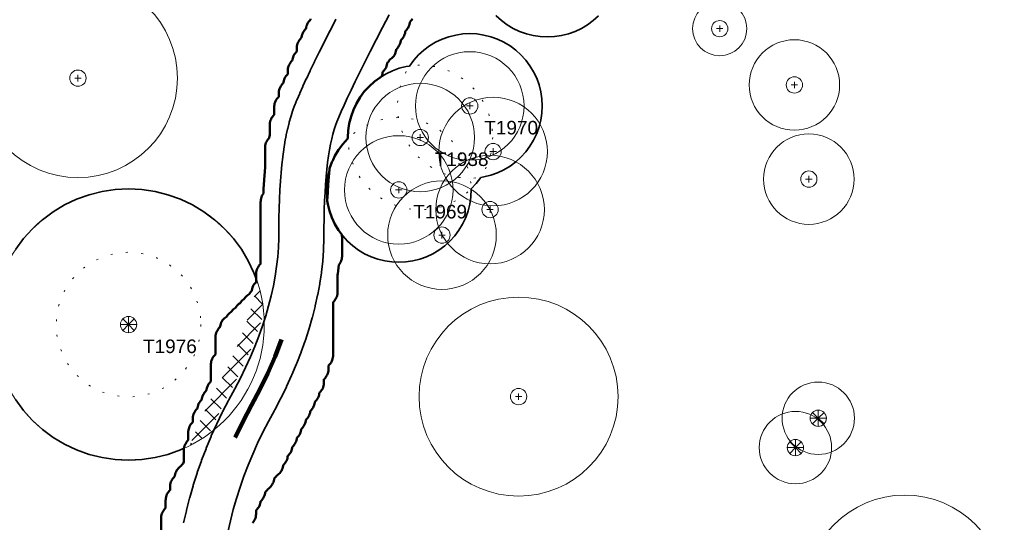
# Model space of a CAD drawing. Header units: metres. Extents: x -6559 to -6383, y 5654606 to 5654801.
# Tile 16 of 31: x -6527 to -6472, y 5654701 to 5654729. Entities that reach past the tile are written whole.
import ezdxf
from ezdxf.enums import TextEntityAlignment as Align

# ---------------------------------------------------------------- set-up
doc = ezdxf.new("R2010")
doc.units = ezdxf.units.M
doc.header["$LTSCALE"] = 0.5
for name, pattern in [('DASHED', [9, 6, -3]), ('DOT', [1.5, 0, -1.5]), ('PHANTOM', [22, 12, -2, 2, -2, 2, -2])]:
    doc.linetypes.add(name, pattern=pattern)
for name, color, linetype, lineweight in [('L-GRAD-DRAIN', 150, 'Continuous', 25), ('L-HARD-PAVE', 8, 'Continuous', 35), ('L-PLNT-PROT', 1, 'DASHED', 35), ('L-PLNT-TEXT', 3, 'Continuous', 18), ('L-SITE-LIMIT', 6, 'PHANTOM', 50), ('V-VEG-CANOPY', 92, 'Continuous', 13), ('V-VEG-TREE', 94, 'Continuous', 18)]:
    doc.layers.add(name, color=color, linetype=linetype, lineweight=lineweight)
doc.styles.add('BR-STD', font='arial.ttf')

# ---------------------------------------------------------------- blocks, each defined once
blk = doc.blocks.new('VEG-TREE-CONIF')
at = {"color": 0, "lineweight": -2}
for q in [(-1.5, 0), (-1.06, 1.06), (-1.06, -1.06), (0, 1.5), (1.06, 1.06), (1.5, 0), (0, -1.5), (1.06, -1.06)]:
    blk.add_line((0, 0), q, dxfattribs=at)
blk.add_circle((0, 0), 1.5, dxfattribs=at)
blk = doc.blocks.new('VEG-TREE-DECID')
at = {"color": 0, "lineweight": -2}
for p, q in [((-0.6, 0), (0.6, 0)), ((0, -0.6), (0, 0.6))]:
    blk.add_line(p, q, dxfattribs=at)
blk.add_circle((0, 0), 1.5, dxfattribs=at)

msp = doc.modelspace()

# ---------------------------------------------------------------- hatches: boundary and pattern name
at = {"layer": 'L-PLNT-PROT'}
h = msp.add_hatch(dxfattribs=at)
h.set_pattern_fill('ANSI37', color=6, scale=0.2)
h.paths.add_polyline_path([(-6513.623, 5654713.883), (-6513.444, 5654713.169), (-6513.336, 5654712.441), (-6513.331, 5654712.345), (-6513.362, 5654712.238), (-6513.542, 5654711.681), (-6513.743, 5654711.119), (-6513.965, 5654710.551), (-6514.208, 5654709.977), (-6514.472, 5654709.398), (-6514.757, 5654708.813), (-6515.063, 5654708.222), (-6515.399, 5654707.612), (-6515.416, 5654707.579), (-6515.74, 5654706.95), (-6515.757, 5654706.916), (-6516.062, 5654706.283), (-6516.078, 5654706.248), (-6516.324, 5654705.699), (-6516.633, 5654705.47), (-6517.265, 5654705.092), (-6517.416, 5654705.02), (-6517.36, 5654705.165), (-6517.356, 5654705.175), (-6517.342, 5654705.212), (-6517.338, 5654705.222), (-6517.072, 5654705.863), (-6517.068, 5654705.872), (-6517.052, 5654705.908), (-6517.048, 5654705.918), (-6516.763, 5654706.555), (-6516.759, 5654706.564), (-6516.742, 5654706.599), (-6516.738, 5654706.608), (-6516.433, 5654707.241), (-6516.429, 5654707.25), (-6516.412, 5654707.285), (-6516.407, 5654707.294), (-6516.083, 5654707.923), (-6516.078, 5654707.932), (-6516.061, 5654707.965), (-6516.056, 5654707.974), (-6515.725, 5654708.576), (-6515.427, 5654709.15), (-6515.15, 5654709.717), (-6514.895, 5654710.279), (-6514.66, 5654710.833), (-6514.446, 5654711.382), (-6514.252, 5654711.923), (-6514.079, 5654712.458), (-6513.926, 5654712.987), (-6513.793, 5654713.508), (-6513.68, 5654714.024), (-6513.678, 5654714.036)])

# ---------------------------------------------------------------- linework, layer by layer
at = {"layer": 'L-GRAD-DRAIN', "lineweight": 100}
msp.add_lwpolyline([(-6514.9, 5654705.454), (-6514.471, 5654706.357), (-6514.005, 5654707.241), (-6513.537, 5654708.124), (-6513.103, 5654709.025), (-6512.703, 5654709.941), (-6512.344, 5654710.874)], dxfattribs=at)
at = {"layer": 'L-HARD-PAVE'}
for points in [[(-6506.393, 5654728.842), (-6506.766, 5654728.127), (-6507.115, 5654727.451), (-6507.441, 5654726.815), (-6507.743, 5654726.219), (-6508.021, 5654725.663), (-6508.275, 5654725.147), (-6508.505, 5654724.671), (-6508.711, 5654724.236), (-6508.893, 5654723.842), (-6509.05, 5654723.491), (-6509.182, 5654723.183), (-6509.289, 5654722.921), (-6509.367, 5654722.712), (-6509.439, 5654722.491), (-6509.508, 5654722.246), (-6509.575, 5654721.977), (-6509.637, 5654721.685), (-6509.696, 5654721.37), (-6509.75, 5654721.032), (-6509.799, 5654720.672), (-6509.843, 5654720.29), (-6509.882, 5654719.887), (-6509.915, 5654719.462), (-6509.943, 5654719.016), (-6509.966, 5654718.55), (-6509.983, 5654718.062), (-6509.994, 5654717.553), (-6510, 5654717.025), (-6510, 5654716.469), (-6510.001, 5654716.421), (-6510.022, 5654715.855), (-6510.025, 5654715.808), (-6510.068, 5654715.238), (-6510.072, 5654715.193), (-6510.137, 5654714.618), (-6510.142, 5654714.574), (-6510.228, 5654713.996), (-6510.236, 5654713.953), (-6510.343, 5654713.371), (-6510.351, 5654713.329), (-6510.48, 5654712.743), (-6510.49, 5654712.703), (-6510.64, 5654712.113), (-6510.651, 5654712.074), (-6510.823, 5654711.481), (-6510.834, 5654711.443), (-6511.027, 5654710.846), (-6511.04, 5654710.81), (-6511.254, 5654710.208), (-6511.267, 5654710.174), (-6511.504, 5654709.569), (-6511.517, 5654709.536), (-6511.775, 5654708.927), (-6511.788, 5654708.896), (-6512.067, 5654708.283), (-6512.081, 5654708.253), (-6512.382, 5654707.636), (-6512.396, 5654707.608), (-6512.719, 5654706.987), (-6512.733, 5654706.96), (-6513.069, 5654706.35), (-6513.377, 5654705.751), (-6513.667, 5654705.149), (-6513.938, 5654704.544), (-6514.19, 5654703.936), (-6514.424, 5654703.325), (-6514.638, 5654702.71), (-6514.834, 5654702.092), (-6515.012, 5654701.471), (-6515.171, 5654700.846), (-6515.311, 5654700.218)], [(-6517.755, 5654700.745), (-6517.607, 5654701.409), (-6517.598, 5654701.445), (-6517.43, 5654702.105), (-6517.421, 5654702.14), (-6517.233, 5654702.797), (-6517.223, 5654702.831), (-6517.016, 5654703.484), (-6517.004, 5654703.518), (-6516.778, 5654704.166), (-6516.765, 5654704.2), (-6516.519, 5654704.844), (-6516.506, 5654704.877), (-6516.241, 5654705.518), (-6516.227, 5654705.55), (-6515.942, 5654706.187), (-6515.927, 5654706.218), (-6515.622, 5654706.851), (-6515.607, 5654706.881), (-6515.283, 5654707.51), (-6515.267, 5654707.54), (-6514.931, 5654708.152), (-6514.623, 5654708.745), (-6514.336, 5654709.334), (-6514.07, 5654709.917), (-6513.826, 5654710.494), (-6513.603, 5654711.066), (-6513.4, 5654711.633), (-6513.219, 5654712.194), (-6513.058, 5654712.75), (-6512.918, 5654713.301), (-6512.798, 5654713.845), (-6512.698, 5654714.385), (-6512.619, 5654714.919), (-6512.559, 5654715.449), (-6512.52, 5654715.973), (-6512.5, 5654716.492), (-6512.5, 5654717.031), (-6512.5, 5654717.045), (-6512.494, 5654717.588), (-6512.494, 5654717.602), (-6512.482, 5654718.126), (-6512.482, 5654718.141), (-6512.464, 5654718.645), (-6512.463, 5654718.662), (-6512.44, 5654719.146), (-6512.439, 5654719.165), (-6512.41, 5654719.629), (-6512.408, 5654719.649), (-6512.373, 5654720.094), (-6512.371, 5654720.116), (-6512.33, 5654720.542), (-6512.328, 5654720.565), (-6512.281, 5654720.971), (-6512.278, 5654720.997), (-6512.225, 5654721.384), (-6512.221, 5654721.412), (-6512.162, 5654721.779), (-6512.157, 5654721.81), (-6512.092, 5654722.158), (-6512.086, 5654722.192), (-6512.015, 5654722.52), (-6512.007, 5654722.557), (-6511.93, 5654722.866), (-6511.919, 5654722.908), (-6511.837, 5654723.197), (-6511.823, 5654723.243), (-6511.735, 5654723.513), (-6511.717, 5654723.564), (-6511.624, 5654723.814), (-6511.612, 5654723.845), (-6511.494, 5654724.134), (-6511.485, 5654724.156), (-6511.344, 5654724.485), (-6511.337, 5654724.502), (-6511.173, 5654724.869), (-6511.166, 5654724.883), (-6510.979, 5654725.289), (-6510.973, 5654725.301), (-6510.762, 5654725.746), (-6510.758, 5654725.755), (-6510.524, 5654726.24), (-6510.52, 5654726.248), (-6510.262, 5654726.771), (-6510.259, 5654726.778), (-6509.977, 5654727.34), (-6509.974, 5654727.346), (-6509.67, 5654727.948), (-6509.667, 5654727.953), (-6509.339, 5654728.593)]]:
    msp.add_lwpolyline(points, dxfattribs=at)
at = {"layer": 'L-PLNT-PROT'}
for points in [[(-6494.829, 5654728.787), (-6495.119, 5654728.523), (-6495.435, 5654728.289), (-6495.771, 5654728.087), (-6496.126, 5654727.919), (-6496.496, 5654727.787), (-6496.877, 5654727.692), (-6497.265, 5654727.634), (-6497.657, 5654727.615), (-6498.049, 5654727.634), (-6498.437, 5654727.692), (-6498.818, 5654727.787), (-6499.188, 5654727.919), (-6499.543, 5654728.087), (-6499.879, 5654728.289), (-6500.195, 5654728.523), (-6500.485, 5654728.787)], [(-6509.695, 5654720.313), (-6509.693, 5654720.319), (-6509.563, 5654720.683), (-6509.395, 5654721.038), (-6509.193, 5654721.374), (-6508.959, 5654721.69), (-6508.682, 5654721.995), (-6508.66, 5654722.444), (-6508.602, 5654722.832), (-6508.507, 5654723.213), (-6508.375, 5654723.583), (-6508.207, 5654723.938), (-6508.005, 5654724.274), (-6507.771, 5654724.59), (-6507.507, 5654724.88), (-6507.217, 5654725.144), (-6506.901, 5654725.378), (-6506.565, 5654725.58), (-6506.21, 5654725.748), (-6505.84, 5654725.88), (-6505.459, 5654725.975), (-6505.282, 5654726.001), (-6505.035, 5654726.335), (-6504.771, 5654726.625), (-6504.481, 5654726.889), (-6504.165, 5654727.123), (-6503.829, 5654727.325), (-6503.474, 5654727.493), (-6503.104, 5654727.625), (-6502.723, 5654727.72), (-6502.335, 5654727.778), (-6501.943, 5654727.797), (-6501.551, 5654727.778), (-6501.163, 5654727.72), (-6500.782, 5654727.625), (-6500.412, 5654727.493), (-6500.057, 5654727.325), (-6499.721, 5654727.123), (-6499.405, 5654726.889), (-6499.115, 5654726.625), (-6498.851, 5654726.335), (-6498.617, 5654726.019), (-6498.415, 5654725.683), (-6498.247, 5654725.328), (-6498.115, 5654724.958), (-6498.02, 5654724.577), (-6497.962, 5654724.189), (-6497.943, 5654723.797), (-6497.962, 5654723.405), (-6498.02, 5654723.017), (-6498.115, 5654722.636), (-6498.247, 5654722.266), (-6498.415, 5654721.911), (-6498.617, 5654721.575), (-6498.851, 5654721.259), (-6499.115, 5654720.969), (-6499.405, 5654720.705), (-6499.721, 5654720.471), (-6500.057, 5654720.269), (-6500.412, 5654720.101), (-6500.782, 5654719.969), (-6501.163, 5654719.874), (-6501.34, 5654719.848), (-6501.587, 5654719.514), (-6501.864, 5654719.209), (-6501.886, 5654718.76), (-6501.944, 5654718.372), (-6502.039, 5654717.991), (-6502.171, 5654717.621), (-6502.339, 5654717.266), (-6502.541, 5654716.93), (-6502.775, 5654716.614), (-6503.039, 5654716.324), (-6503.329, 5654716.06), (-6503.645, 5654715.826), (-6503.981, 5654715.624), (-6504.336, 5654715.456), (-6504.706, 5654715.324), (-6505.087, 5654715.229), (-6505.475, 5654715.171), (-6505.867, 5654715.152), (-6506.259, 5654715.171), (-6506.647, 5654715.229), (-6507.028, 5654715.324), (-6507.398, 5654715.456), (-6507.753, 5654715.624), (-6508.089, 5654715.826), (-6508.405, 5654716.06), (-6508.695, 5654716.324), (-6508.959, 5654716.614), (-6509.193, 5654716.93), (-6509.395, 5654717.266), (-6509.563, 5654717.621), (-6509.695, 5654717.991), (-6509.79, 5654718.372), (-6509.848, 5654718.76), (-6509.867, 5654719.152), (-6509.848, 5654719.544), (-6509.79, 5654719.932), (-6509.695, 5654720.313)], [(-6527.036, 5654715.873), (-6526.598, 5654716.464), (-6526.103, 5654717.009), (-6525.558, 5654717.504), (-6524.967, 5654717.942), (-6524.335, 5654718.32), (-6523.67, 5654718.635), (-6522.977, 5654718.883), (-6522.263, 5654719.062), (-6521.535, 5654719.17), (-6520.8, 5654719.206), (-6520.065, 5654719.17), (-6519.337, 5654719.062), (-6518.623, 5654718.883), (-6517.93, 5654718.635), (-6517.265, 5654718.32), (-6516.633, 5654717.942), (-6516.042, 5654717.504), (-6515.497, 5654717.009), (-6515.002, 5654716.464), (-6514.564, 5654715.873), (-6514.186, 5654715.241), (-6513.871, 5654714.576), (-6513.75, 5654714.238), (-6513.75, 5654714.059), (-6513.754, 5654714.056), (-6513.806, 5654714.004), (-6513.852, 5654713.947), (-6513.893, 5654713.885), (-6513.928, 5654713.821), (-6513.956, 5654713.753), (-6513.977, 5654713.682), (-6513.992, 5654713.61), (-6513.997, 5654713.561), (-6514.004, 5654713.556), (-6514.056, 5654713.504), (-6514.102, 5654713.447), (-6514.14, 5654713.39), (-6514.197, 5654713.352), (-6514.254, 5654713.306), (-6514.306, 5654713.254), (-6514.352, 5654713.197), (-6514.39, 5654713.14), (-6514.447, 5654713.102), (-6514.504, 5654713.056), (-6514.556, 5654713.004), (-6514.602, 5654712.947), (-6514.64, 5654712.89), (-6514.697, 5654712.852), (-6514.754, 5654712.806), (-6514.806, 5654712.754), (-6514.852, 5654712.697), (-6514.89, 5654712.64), (-6514.947, 5654712.602), (-6515.004, 5654712.556), (-6515.056, 5654712.504), (-6515.102, 5654712.447), (-6515.14, 5654712.39), (-6515.197, 5654712.352), (-6515.254, 5654712.306), (-6515.306, 5654712.254), (-6515.352, 5654712.197), (-6515.39, 5654712.14), (-6515.447, 5654712.102), (-6515.504, 5654712.056), (-6515.556, 5654712.004), (-6515.602, 5654711.947), (-6515.643, 5654711.885), (-6515.678, 5654711.821), (-6515.706, 5654711.753), (-6515.727, 5654711.682), (-6515.742, 5654711.61), (-6515.747, 5654711.561), (-6515.754, 5654711.556), (-6515.806, 5654711.504), (-6515.852, 5654711.447), (-6515.893, 5654711.385), (-6515.928, 5654711.321), (-6515.956, 5654711.253), (-6515.977, 5654711.182), (-6515.992, 5654711.11), (-6515.999, 5654711.037), (-6516, 5654710.998), (-6516, 5654710.059), (-6516.004, 5654710.056), (-6516.056, 5654710.004), (-6516.102, 5654709.947), (-6516.143, 5654709.885), (-6516.178, 5654709.821), (-6516.206, 5654709.753), (-6516.227, 5654709.682), (-6516.242, 5654709.61), (-6516.249, 5654709.537), (-6516.25, 5654709.498), (-6516.25, 5654708.559), (-6516.254, 5654708.556), (-6516.306, 5654708.504), (-6516.352, 5654708.447), (-6516.393, 5654708.385), (-6516.428, 5654708.321), (-6516.456, 5654708.253), (-6516.477, 5654708.182), (-6516.492, 5654708.11), (-6516.497, 5654708.061), (-6516.504, 5654708.056), (-6516.556, 5654708.004), (-6516.602, 5654707.947), (-6516.643, 5654707.885), (-6516.678, 5654707.821), (-6516.706, 5654707.753), (-6516.727, 5654707.682), (-6516.742, 5654707.61), (-6516.747, 5654707.561), (-6516.754, 5654707.556), (-6516.806, 5654707.504), (-6516.852, 5654707.447), (-6516.893, 5654707.385), (-6516.928, 5654707.321), (-6516.956, 5654707.253), (-6516.977, 5654707.182), (-6516.992, 5654707.11), (-6516.997, 5654707.061), (-6517.004, 5654707.056), (-6517.056, 5654707.004), (-6517.102, 5654706.947), (-6517.143, 5654706.885), (-6517.178, 5654706.821), (-6517.206, 5654706.753), (-6517.227, 5654706.682), (-6517.242, 5654706.61), (-6517.249, 5654706.537), (-6517.25, 5654706.498), (-6517.25, 5654706.309), (-6517.254, 5654706.306), (-6517.306, 5654706.254), (-6517.352, 5654706.197), (-6517.393, 5654706.135), (-6517.428, 5654706.071), (-6517.456, 5654706.003), (-6517.477, 5654705.932), (-6517.492, 5654705.86), (-6517.499, 5654705.787), (-6517.5, 5654705.748), (-6517.5, 5654705.309), (-6517.504, 5654705.306), (-6517.556, 5654705.254), (-6517.602, 5654705.197), (-6517.643, 5654705.135), (-6517.678, 5654705.071), (-6517.706, 5654705.003), (-6517.727, 5654704.932), (-6517.74, 5654704.866), (-6517.93, 5654704.777), (-6518.623, 5654704.529), (-6519.337, 5654704.35), (-6520.065, 5654704.242), (-6520.8, 5654704.206), (-6521.535, 5654704.242), (-6522.263, 5654704.35), (-6522.977, 5654704.529)], [(-6522.977, 5654704.529), (-6523.67, 5654704.777), (-6524.335, 5654705.092), (-6524.967, 5654705.47), (-6525.558, 5654705.908), (-6526.103, 5654706.403), (-6526.598, 5654706.948), (-6527.036, 5654707.539)]]:
    msp.add_lwpolyline(points, dxfattribs=at)
at = {"layer": 'L-PLNT-TEXT', "linetype": 'DOT'}
for centre in [(-6497.657, 5654731.615), (-6501.943, 5654723.797), (-6504.679, 5654722.052), (-6505.867, 5654719.152), (-6520.8, 5654711.706)]:
    msp.add_circle(centre, 4, dxfattribs=at)
at = {"layer": 'L-SITE-LIMIT'}
for points in [[(-6519, 5654700.059), (-6519, 5654700.998), (-6518.999, 5654701.034), (-6518.999, 5654701.037), (-6518.992, 5654701.11), (-6518.977, 5654701.182), (-6518.956, 5654701.253), (-6518.928, 5654701.321), (-6518.893, 5654701.385), (-6518.852, 5654701.447), (-6518.806, 5654701.504), (-6518.754, 5654701.556), (-6518.75, 5654701.559), (-6518.75, 5654701.998), (-6518.749, 5654702.034), (-6518.749, 5654702.037), (-6518.742, 5654702.11), (-6518.727, 5654702.182), (-6518.706, 5654702.253), (-6518.678, 5654702.321), (-6518.643, 5654702.385), (-6518.602, 5654702.447), (-6518.556, 5654702.504), (-6518.504, 5654702.556), (-6518.5, 5654702.559), (-6518.5, 5654702.748), (-6518.499, 5654702.784), (-6518.499, 5654702.787), (-6518.492, 5654702.86), (-6518.477, 5654702.932), (-6518.456, 5654703.003), (-6518.428, 5654703.071), (-6518.393, 5654703.135), (-6518.352, 5654703.197), (-6518.306, 5654703.254), (-6518.254, 5654703.306), (-6518.247, 5654703.311), (-6518.242, 5654703.36), (-6518.227, 5654703.432), (-6518.206, 5654703.503), (-6518.178, 5654703.571), (-6518.143, 5654703.635), (-6518.102, 5654703.697), (-6518.056, 5654703.754), (-6518.004, 5654703.806), (-6517.947, 5654703.852), (-6517.89, 5654703.89), (-6517.852, 5654703.947), (-6517.806, 5654704.004), (-6517.778, 5654704.031), (-6517.75, 5654704.112), (-6517.75, 5654704.748), (-6517.749, 5654704.784), (-6517.749, 5654704.787), (-6517.742, 5654704.86), (-6517.727, 5654704.932), (-6517.706, 5654705.003), (-6517.678, 5654705.071), (-6517.643, 5654705.135), (-6517.602, 5654705.197), (-6517.556, 5654705.254), (-6517.504, 5654705.306), (-6517.5, 5654705.309), (-6517.5, 5654705.748), (-6517.499, 5654705.784), (-6517.499, 5654705.787), (-6517.492, 5654705.86), (-6517.477, 5654705.932), (-6517.456, 5654706.003), (-6517.428, 5654706.071), (-6517.393, 5654706.135), (-6517.352, 5654706.197), (-6517.306, 5654706.254), (-6517.254, 5654706.306), (-6517.25, 5654706.309), (-6517.25, 5654706.498), (-6517.249, 5654706.534), (-6517.249, 5654706.537), (-6517.242, 5654706.61), (-6517.227, 5654706.682), (-6517.206, 5654706.753), (-6517.178, 5654706.821), (-6517.143, 5654706.885), (-6517.102, 5654706.947), (-6517.056, 5654707.004), (-6517.004, 5654707.056), (-6516.997, 5654707.061), (-6516.992, 5654707.11), (-6516.977, 5654707.182), (-6516.956, 5654707.253), (-6516.928, 5654707.321), (-6516.893, 5654707.385), (-6516.852, 5654707.447), (-6516.806, 5654707.504), (-6516.754, 5654707.556), (-6516.747, 5654707.561), (-6516.742, 5654707.61), (-6516.727, 5654707.682), (-6516.706, 5654707.753), (-6516.678, 5654707.821), (-6516.643, 5654707.885), (-6516.602, 5654707.947), (-6516.556, 5654708.004), (-6516.504, 5654708.056), (-6516.497, 5654708.061), (-6516.492, 5654708.11), (-6516.477, 5654708.182), (-6516.456, 5654708.253), (-6516.428, 5654708.321), (-6516.393, 5654708.385), (-6516.352, 5654708.447), (-6516.306, 5654708.504), (-6516.254, 5654708.556), (-6516.25, 5654708.559), (-6516.25, 5654709.498), (-6516.249, 5654709.534), (-6516.249, 5654709.537), (-6516.242, 5654709.61), (-6516.227, 5654709.682), (-6516.206, 5654709.753), (-6516.178, 5654709.821), (-6516.143, 5654709.885), (-6516.102, 5654709.947), (-6516.056, 5654710.004), (-6516.004, 5654710.056), (-6516, 5654710.059), (-6516, 5654710.998), (-6515.999, 5654711.034), (-6515.999, 5654711.037), (-6515.992, 5654711.11), (-6515.977, 5654711.182), (-6515.956, 5654711.253), (-6515.928, 5654711.321), (-6515.893, 5654711.385), (-6515.852, 5654711.447), (-6515.806, 5654711.504), (-6515.754, 5654711.556), (-6515.747, 5654711.561), (-6515.742, 5654711.61), (-6515.727, 5654711.682), (-6515.706, 5654711.753), (-6515.678, 5654711.821), (-6515.643, 5654711.885), (-6515.602, 5654711.947), (-6515.556, 5654712.004), (-6515.504, 5654712.056), (-6515.447, 5654712.102), (-6515.39, 5654712.14), (-6515.352, 5654712.197), (-6515.306, 5654712.254), (-6515.254, 5654712.306), (-6515.197, 5654712.352), (-6515.14, 5654712.39), (-6515.102, 5654712.447), (-6515.056, 5654712.504), (-6515.004, 5654712.556), (-6514.947, 5654712.602), (-6514.89, 5654712.64), (-6514.852, 5654712.697), (-6514.806, 5654712.754), (-6514.754, 5654712.806), (-6514.697, 5654712.852), (-6514.64, 5654712.89), (-6514.602, 5654712.947), (-6514.556, 5654713.004), (-6514.504, 5654713.056), (-6514.447, 5654713.102), (-6514.39, 5654713.14), (-6514.352, 5654713.197), (-6514.306, 5654713.254), (-6514.254, 5654713.306), (-6514.197, 5654713.352), (-6514.14, 5654713.39), (-6514.102, 5654713.447), (-6514.056, 5654713.504), (-6514.004, 5654713.556), (-6513.997, 5654713.561), (-6513.992, 5654713.61), (-6513.977, 5654713.682), (-6513.956, 5654713.753), (-6513.928, 5654713.821), (-6513.893, 5654713.885), (-6513.852, 5654713.947), (-6513.806, 5654714.004), (-6513.754, 5654714.056), (-6513.75, 5654714.059), (-6513.75, 5654714.498), (-6513.749, 5654714.534), (-6513.749, 5654714.537), (-6513.742, 5654714.61), (-6513.727, 5654714.682), (-6513.706, 5654714.753), (-6513.678, 5654714.821), (-6513.643, 5654714.885), (-6513.602, 5654714.947), (-6513.556, 5654715.004), (-6513.51, 5654715.049), (-6513.5, 5654715.136), (-6513.5, 5654718.498), (-6513.499, 5654718.534), (-6513.499, 5654718.537), (-6513.492, 5654718.61), (-6513.477, 5654718.682), (-6513.456, 5654718.753), (-6513.428, 5654718.821), (-6513.393, 5654718.885), (-6513.352, 5654718.947), (-6513.351, 5654718.949), (-6513.339, 5654719.19), (-6513.339, 5654719.195), (-6513.337, 5654719.216), (-6513.337, 5654719.221), (-6513.308, 5654719.686), (-6513.307, 5654719.692), (-6513.306, 5654719.714), (-6513.305, 5654719.72), (-6513.27, 5654720.165), (-6513.27, 5654720.172), (-6513.268, 5654720.196), (-6513.267, 5654720.202), (-6513.25, 5654720.379), (-6513.25, 5654721.498), (-6513.249, 5654721.534), (-6513.249, 5654721.537), (-6513.242, 5654721.61), (-6513.227, 5654721.682), (-6513.206, 5654721.753), (-6513.178, 5654721.821), (-6513.143, 5654721.885), (-6513.102, 5654721.947), (-6513.056, 5654722.004), (-6513.032, 5654722.027), (-6513, 5654722.199), (-6513, 5654722.748), (-6512.999, 5654722.784), (-6512.999, 5654722.787), (-6512.992, 5654722.86), (-6512.977, 5654722.932), (-6512.956, 5654723.003), (-6512.928, 5654723.071), (-6512.893, 5654723.135), (-6512.852, 5654723.197), (-6512.806, 5654723.254), (-6512.754, 5654723.306), (-6512.75, 5654723.309), (-6512.75, 5654723.748), (-6512.749, 5654723.784), (-6512.749, 5654723.787), (-6512.742, 5654723.86), (-6512.727, 5654723.932), (-6512.706, 5654724.003), (-6512.678, 5654724.071), (-6512.643, 5654724.135), (-6512.602, 5654724.197), (-6512.556, 5654724.254), (-6512.504, 5654724.306), (-6512.5, 5654724.308), (-6512.5, 5654724.498), (-6512.499, 5654724.534), (-6512.499, 5654724.537), (-6512.492, 5654724.61), (-6512.477, 5654724.682), (-6512.456, 5654724.753), (-6512.428, 5654724.821), (-6512.393, 5654724.885), (-6512.352, 5654724.947), (-6512.306, 5654725.004), (-6512.254, 5654725.056), (-6512.247, 5654725.061), (-6512.242, 5654725.11), (-6512.227, 5654725.182), (-6512.206, 5654725.253), (-6512.178, 5654725.321), (-6512.143, 5654725.385), (-6512.102, 5654725.447), (-6512.056, 5654725.504), (-6512.004, 5654725.556), (-6512, 5654725.559), (-6512, 5654725.748), (-6511.999, 5654725.784), (-6511.999, 5654725.787), (-6511.992, 5654725.86), (-6511.977, 5654725.932), (-6511.956, 5654726.003), (-6511.928, 5654726.071), (-6511.893, 5654726.135), (-6511.852, 5654726.197), (-6511.806, 5654726.254), (-6511.754, 5654726.306), (-6511.747, 5654726.311), (-6511.742, 5654726.36), (-6511.727, 5654726.432), (-6511.706, 5654726.503), (-6511.678, 5654726.571), (-6511.643, 5654726.635), (-6511.602, 5654726.697), (-6511.556, 5654726.754), (-6511.504, 5654726.806), (-6511.5, 5654726.809), (-6511.5, 5654726.998), (-6511.499, 5654727.034), (-6511.499, 5654727.037), (-6511.492, 5654727.11), (-6511.477, 5654727.182), (-6511.456, 5654727.253), (-6511.428, 5654727.321), (-6511.393, 5654727.385), (-6511.352, 5654727.447), (-6511.306, 5654727.504), (-6511.254, 5654727.556), (-6511.247, 5654727.561), (-6511.242, 5654727.61), (-6511.227, 5654727.682), (-6511.206, 5654727.753), (-6511.178, 5654727.821), (-6511.143, 5654727.885), (-6511.102, 5654727.947), (-6511.056, 5654728.004), (-6511.004, 5654728.056), (-6510.997, 5654728.061), (-6510.992, 5654728.11), (-6510.977, 5654728.182), (-6510.956, 5654728.253), (-6510.928, 5654728.321), (-6510.893, 5654728.385), (-6510.852, 5654728.447), (-6510.806, 5654728.504), (-6510.754, 5654728.556), (-6510.747, 5654728.561), (-6510.742, 5654728.61)], [(-6505.107, 5654728.615), (-6505.148, 5654728.553), (-6505.194, 5654728.496), (-6505.246, 5654728.444), (-6505.253, 5654728.439), (-6505.258, 5654728.39), (-6505.273, 5654728.318), (-6505.294, 5654728.247), (-6505.322, 5654728.179), (-6505.357, 5654728.115), (-6505.398, 5654728.053), (-6505.444, 5654727.996), (-6505.496, 5654727.944), (-6505.503, 5654727.939), (-6505.508, 5654727.89), (-6505.523, 5654727.818), (-6505.544, 5654727.747), (-6505.572, 5654727.679), (-6505.607, 5654727.615), (-6505.648, 5654727.553), (-6505.694, 5654727.496), (-6505.746, 5654727.444), (-6505.753, 5654727.439), (-6505.758, 5654727.39), (-6505.773, 5654727.318), (-6505.794, 5654727.247), (-6505.822, 5654727.179), (-6505.857, 5654727.115), (-6505.898, 5654727.053), (-6505.944, 5654726.996), (-6505.996, 5654726.944), (-6506.003, 5654726.939), (-6506.008, 5654726.89), (-6506.023, 5654726.818), (-6506.044, 5654726.747), (-6506.072, 5654726.679), (-6506.107, 5654726.615), (-6506.148, 5654726.553), (-6506.194, 5654726.496), (-6506.246, 5654726.444), (-6506.303, 5654726.398), (-6506.36, 5654726.36), (-6506.398, 5654726.303), (-6506.444, 5654726.246), (-6506.496, 5654726.194), (-6506.503, 5654726.189), (-6506.508, 5654726.14), (-6506.523, 5654726.068), (-6506.544, 5654725.997), (-6506.572, 5654725.929), (-6506.607, 5654725.865), (-6506.648, 5654725.803), (-6506.694, 5654725.746), (-6506.746, 5654725.694), (-6506.753, 5654725.689), (-6506.758, 5654725.64), (-6506.773, 5654725.568), (-6506.794, 5654725.497), (-6506.822, 5654725.429), (-6506.825, 5654725.423), (-6506.901, 5654725.378), (-6507.217, 5654725.144), (-6507.507, 5654724.88), (-6507.771, 5654724.59), (-6508.005, 5654724.274), (-6508.207, 5654723.938), (-6508.375, 5654723.583), (-6508.507, 5654723.213), (-6508.602, 5654722.832), (-6508.66, 5654722.444), (-6508.679, 5654722.052), (-6508.676, 5654721.998), (-6508.695, 5654721.98), (-6508.959, 5654721.69), (-6509.193, 5654721.374), (-6509.395, 5654721.038), (-6509.5, 5654720.815), (-6509.531, 5654720.75), (-6509.563, 5654720.683), (-6509.687, 5654720.336), (-6509.694, 5654720.275), (-6509.732, 5654719.874), (-6509.766, 5654719.452), (-6509.794, 5654719.008), (-6509.816, 5654718.545), (-6509.79, 5654718.372), (-6509.695, 5654717.991), (-6509.563, 5654717.621), (-6509.395, 5654717.266), (-6509.193, 5654716.93), (-6509.032, 5654716.713), (-6509.023, 5654716.682), (-6509.008, 5654716.61), (-6509.001, 5654716.537), (-6509.001, 5654716.534), (-6509, 5654716.498), (-6509, 5654715.502), (-6509.001, 5654715.466), (-6509.001, 5654715.463), (-6509.008, 5654715.39), (-6509.023, 5654715.318), (-6509.044, 5654715.247), (-6509.072, 5654715.179), (-6509.107, 5654715.115), (-6509.148, 5654715.053), (-6509.188, 5654715.005), (-6509.242, 5654714.518), (-6509.244, 5654714.505), (-6509.25, 5654714.458), (-6509.25, 5654713.502), (-6509.251, 5654713.466), (-6509.251, 5654713.463), (-6509.258, 5654713.39), (-6509.273, 5654713.318), (-6509.294, 5654713.247), (-6509.322, 5654713.179), (-6509.357, 5654713.115), (-6509.398, 5654713.053), (-6509.444, 5654712.996), (-6509.496, 5654712.944), (-6509.5, 5654712.941), (-6509.5, 5654710.002), (-6509.501, 5654709.966), (-6509.501, 5654709.963), (-6509.508, 5654709.89), (-6509.523, 5654709.818), (-6509.544, 5654709.747), (-6509.572, 5654709.679), (-6509.607, 5654709.615), (-6509.648, 5654709.553), (-6509.694, 5654709.496), (-6509.746, 5654709.444), (-6509.75, 5654709.441), (-6509.75, 5654709.252), (-6509.751, 5654709.216), (-6509.751, 5654709.213), (-6509.758, 5654709.14), (-6509.773, 5654709.068), (-6509.794, 5654708.997), (-6509.822, 5654708.929), (-6509.857, 5654708.865), (-6509.898, 5654708.803), (-6509.944, 5654708.746), (-6509.996, 5654708.694), (-6510, 5654708.691), (-6510, 5654708.502), (-6510.001, 5654708.466), (-6510.001, 5654708.463), (-6510.008, 5654708.39), (-6510.023, 5654708.318), (-6510.044, 5654708.247), (-6510.072, 5654708.179), (-6510.107, 5654708.115), (-6510.148, 5654708.053), (-6510.194, 5654707.996), (-6510.246, 5654707.944), (-6510.253, 5654707.939), (-6510.258, 5654707.89), (-6510.273, 5654707.818), (-6510.294, 5654707.747), (-6510.322, 5654707.679), (-6510.357, 5654707.615), (-6510.398, 5654707.553), (-6510.444, 5654707.496), (-6510.496, 5654707.444), (-6510.503, 5654707.439), (-6510.508, 5654707.39), (-6510.523, 5654707.318), (-6510.544, 5654707.247), (-6510.572, 5654707.179), (-6510.607, 5654707.115), (-6510.648, 5654707.053), (-6510.694, 5654706.996), (-6510.746, 5654706.944), (-6510.753, 5654706.939), (-6510.758, 5654706.89), (-6510.773, 5654706.818), (-6510.794, 5654706.747), (-6510.822, 5654706.679), (-6510.857, 5654706.615), (-6510.898, 5654706.553), (-6510.944, 5654706.496), (-6510.996, 5654706.444), (-6511.003, 5654706.439), (-6511.008, 5654706.39), (-6511.023, 5654706.318), (-6511.044, 5654706.247), (-6511.072, 5654706.179), (-6511.107, 5654706.115), (-6511.148, 5654706.053), (-6511.194, 5654705.996), (-6511.246, 5654705.944), (-6511.253, 5654705.939), (-6511.258, 5654705.89), (-6511.273, 5654705.818), (-6511.294, 5654705.747), (-6511.322, 5654705.679), (-6511.357, 5654705.615), (-6511.398, 5654705.553), (-6511.444, 5654705.496), (-6511.496, 5654705.444), (-6511.503, 5654705.439), (-6511.508, 5654705.39), (-6511.523, 5654705.318), (-6511.544, 5654705.247), (-6511.572, 5654705.179), (-6511.607, 5654705.115), (-6511.648, 5654705.053), (-6511.694, 5654704.996), (-6511.746, 5654704.944), (-6511.753, 5654704.939), (-6511.758, 5654704.89), (-6511.773, 5654704.818), (-6511.794, 5654704.747), (-6511.822, 5654704.679), (-6511.857, 5654704.615), (-6511.898, 5654704.553), (-6511.944, 5654704.496), (-6511.996, 5654704.444), (-6512.003, 5654704.439), (-6512.008, 5654704.39), (-6512.023, 5654704.318), (-6512.044, 5654704.247), (-6512.072, 5654704.179), (-6512.107, 5654704.115), (-6512.148, 5654704.053), (-6512.194, 5654703.996), (-6512.246, 5654703.944), (-6512.253, 5654703.939), (-6512.258, 5654703.89), (-6512.273, 5654703.818), (-6512.294, 5654703.747), (-6512.322, 5654703.679), (-6512.357, 5654703.615), (-6512.398, 5654703.553), (-6512.444, 5654703.496), (-6512.496, 5654703.444), (-6512.553, 5654703.398), (-6512.61, 5654703.36), (-6512.648, 5654703.303), (-6512.694, 5654703.246), (-6512.746, 5654703.194), (-6512.753, 5654703.189), (-6512.758, 5654703.14), (-6512.773, 5654703.068), (-6512.794, 5654702.997), (-6512.822, 5654702.929), (-6512.857, 5654702.865), (-6512.898, 5654702.803), (-6512.944, 5654702.746), (-6512.996, 5654702.694), (-6513.053, 5654702.648), (-6513.11, 5654702.61), (-6513.148, 5654702.553), (-6513.194, 5654702.496), (-6513.246, 5654702.444), (-6513.253, 5654702.439), (-6513.258, 5654702.39), (-6513.273, 5654702.318), (-6513.294, 5654702.247), (-6513.322, 5654702.179), (-6513.357, 5654702.115), (-6513.398, 5654702.053), (-6513.444, 5654701.996), (-6513.496, 5654701.944), (-6513.503, 5654701.939), (-6513.508, 5654701.89), (-6513.523, 5654701.818), (-6513.544, 5654701.747), (-6513.572, 5654701.679), (-6513.607, 5654701.615), (-6513.648, 5654701.553), (-6513.694, 5654701.496), (-6513.746, 5654701.444), (-6513.75, 5654701.441), (-6513.75, 5654701.252), (-6513.751, 5654701.216), (-6513.751, 5654701.213), (-6513.758, 5654701.14), (-6513.773, 5654701.068), (-6513.794, 5654700.997), (-6513.822, 5654700.929), (-6513.857, 5654700.865), (-6513.898, 5654700.803), (-6513.944, 5654700.746)]]:
    msp.add_lwpolyline(points, dxfattribs=at)
at = {"layer": 'V-VEG-CANOPY'}
for centre, radius in [((-6523.597, 5654725.335), 5.5), ((-6488.133, 5654728.072), 1.5), ((-6484.006, 5654724.958), 2.5), ((-6501.943, 5654723.797), 3), ((-6504.679, 5654722.052), 3), ((-6500.653, 5654721.274), 3), ((-6505.867, 5654719.152), 3), ((-6483.206, 5654719.75), 2.5), ((-6500.823, 5654718.068), 3), ((-6503.479, 5654716.654), 3), ((-6520.8, 5654711.706), 7.5), ((-6499.246, 5654707.722), 5.5), ((-6482.687, 5654706.527), 2), ((-6483.947, 5654704.902), 2), ((-6477.905, 5654696.78), 5.5)]:
    msp.add_circle(centre, radius, dxfattribs=at)

# ---------------------------------------------------------------- block references
at = {"layer": 'V-VEG-TREE', "xscale": 0.3, "yscale": 0.3}
for name, p in [('VEG-TREE-DECID', (-6488.133, 5654728.072)), ('VEG-TREE-DECID', (-6523.597, 5654725.335)), ('VEG-TREE-DECID', (-6484.006, 5654724.958)), ('VEG-TREE-DECID', (-6501.943, 5654723.797)), ('VEG-TREE-DECID', (-6504.679, 5654722.052)), ('VEG-TREE-DECID', (-6500.653, 5654721.274)), ('VEG-TREE-DECID', (-6483.206, 5654719.75)), ('VEG-TREE-DECID', (-6505.867, 5654719.152)), ('VEG-TREE-DECID', (-6500.823, 5654718.068)), ('VEG-TREE-DECID', (-6503.479, 5654716.654)), ('VEG-TREE-CONIF', (-6520.8, 5654711.706)), ('VEG-TREE-DECID', (-6499.246, 5654707.722)), ('VEG-TREE-CONIF', (-6482.687, 5654706.527)), ('VEG-TREE-CONIF', (-6483.947, 5654704.902))]:
    msp.add_blockref(name, p, dxfattribs=at)

# ---------------------------------------------------------------- texts
at = {"layer": 'L-PLNT-TEXT', "style": 'BR-STD'}
for s, p in [('T1970', (-6501.143, 5654722.597)), ('T1938', (-6503.879, 5654720.852)), ('T1969', (-6505.067, 5654717.952)), ('T1976', (-6520, 5654710.506))]:
    msp.add_text(s, height=0.75, dxfattribs=at).set_placement(p, align=Align.MIDDLE_LEFT)

doc.saveas('drawing.dxf')
